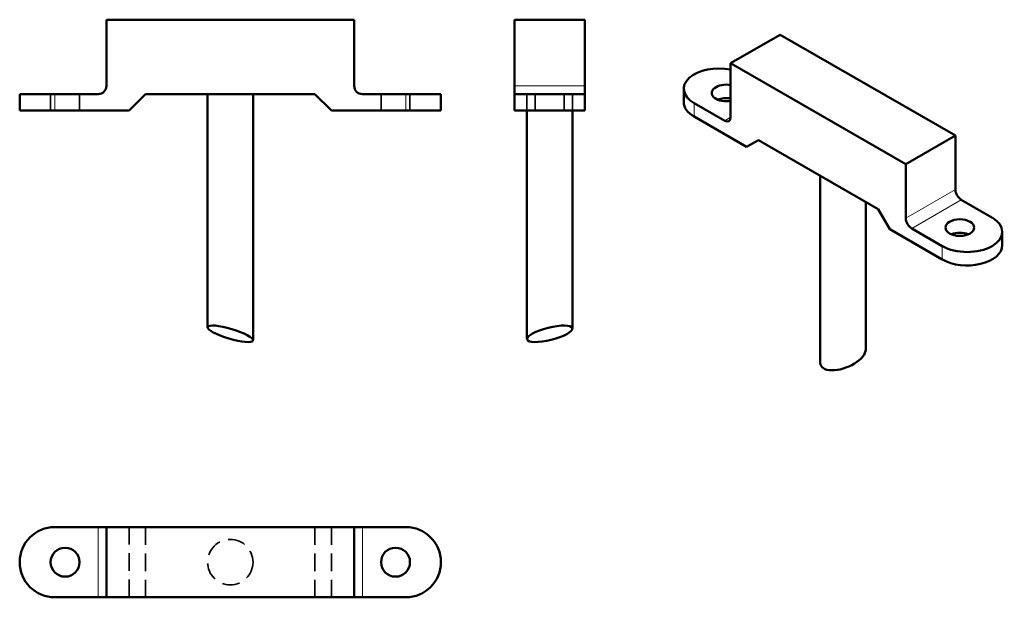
# Model space of a CAD drawing. Header units: millimetres. Extents: x 14 to 133, y 16 to 86.
import ezdxf

# ---------------------------------------------------------------- set-up
doc = ezdxf.new("R2010")
doc.units = ezdxf.units.MM
doc.header["$LTSCALE"] = 0.333333
doc.linetypes.add('CACHE', pattern=[9.525, 6.35, -3.175])
for name, color, linetype, lineweight in [('Arêtes cachées(ISO)', 6, 'CACHE', 35), ('Arêtes tangentes visibles(ISO)', 7, 'Continuous', 18), ('Arêtes visibles(ISO)', 7, 'Continuous', 50)]:
    doc.layers.add(name, color=color, linetype=linetype, lineweight=lineweight)

msp = doc.modelspace()

# ---------------------------------------------------------------- linework, layer by layer
at = {"layer": 'Arêtes cachées(ISO)'}
for p, q in [((17.94, 74.79), (17.94, 76.79)), ((21.44, 74.79), (21.44, 76.79)), ((57.94, 74.79), (57.94, 76.79)), ((61.44, 74.79), (61.44, 76.79)), ((75.6, 76.79), (75.6, 74.79)), ((76.6, 74.79), (76.6, 76.79)), ((80.1, 74.79), (80.1, 76.79)), ((81.1, 76.79), (81.1, 74.79)), ((27.44, 24.41), (27.44, 15.91)), ((29.44, 15.91), (29.44, 24.41)), ((49.94, 15.91), (49.94, 24.41)), ((51.94, 15.91), (51.94, 24.41))]:
    msp.add_line(p, q, dxfattribs=at)
msp.add_circle((39.69, 20.16), 2.75, dxfattribs=at)
at = {"layer": 'Arêtes tangentes visibles(ISO)'}
for p, q in [((82.6, 77.79), (74.1, 77.79)), ((18.44, 74.79), (18.44, 76.79)), ((60.94, 74.79), (60.94, 76.79)), ((95.84, 74.07), (95.84, 75.71)), ((100.26, 73.98), (99.55, 73.57)), ((127.48, 65.23), (121.47, 61.77)), ((122.18, 60.54), (128.19, 64)), ((125.89, 56.77), (125.89, 58.4)), ((23.69, 24.41), (23.69, 15.91)), ((55.69, 15.91), (55.69, 24.41))]:
    msp.add_line(p, q, dxfattribs=at)
at = {"layer": 'Arêtes visibles(ISO)'}
for p, q in [((24.69, 77.79), (24.69, 85.79)), ((54.69, 85.79), (24.69, 85.79)), ((54.69, 77.79), (54.69, 85.79)), ((74.1, 77.79), (74.1, 85.79)), ((82.6, 85.79), (74.1, 85.79)), ((82.6, 77.79), (82.6, 85.79)), ((100.26, 80.52), (106.27, 83.98)), ((106.27, 83.98), (127.48, 71.77)), ((121.47, 68.31), (100.26, 80.52)), ((100.26, 73.98), (100.26, 80.52)), ((74.1, 77.79), (74.1, 76.79)), ((82.6, 76.79), (82.6, 77.79)), ((14.19, 76.79), (18.44, 76.79)), ((14.19, 74.79), (14.19, 76.79)), ((23.69, 76.79), (18.44, 76.79)), ((27.44, 74.79), (29.44, 76.79)), ((29.44, 76.79), (49.94, 76.79)), ((36.94, 76.79), (36.94, 48.57)), ((42.44, 76.79), (42.44, 47.01)), ((49.94, 76.79), (51.94, 74.79)), ((60.94, 76.79), (55.69, 76.79)), ((60.94, 76.79), (65.19, 76.79)), ((65.19, 74.79), (65.19, 76.79)), ((74.1, 74.79), (74.1, 76.79)), ((74.1, 76.79), (82.6, 76.79)), ((82.6, 74.79), (82.6, 76.79)), ((94.59, 75.8), (94.59, 77.44)), ((99.55, 73.57), (95.84, 75.71)), ((14.19, 74.79), (18.44, 74.79)), ((27.44, 74.79), (18.44, 74.79)), ((60.94, 74.79), (51.94, 74.79)), ((60.94, 74.79), (65.19, 74.79)), ((74.1, 74.79), (82.6, 74.79)), ((75.6, 74.79), (75.6, 47.16)), ((81.1, 74.79), (81.1, 48.42)), ((102.2, 70.41), (95.84, 74.07)), ((127.48, 71.77), (121.47, 68.31)), ((127.48, 65.23), (127.48, 71.77)), ((102.2, 70.41), (103.62, 71.23)), ((103.62, 71.23), (102.2, 70.41)), ((103.62, 71.23), (118.11, 62.88)), ((121.47, 61.77), (121.47, 68.31)), ((111.12, 66.91), (111.12, 44.26)), ((116.62, 63.74), (116.62, 45.89)), ((128.19, 64), (131.9, 61.86)), ((118.11, 62.88), (119.53, 60.43)), ((125.89, 56.77), (119.53, 60.43)), ((125.89, 58.4), (122.18, 60.54)), ((133.15, 58.5), (133.15, 60.13)), ((18.44, 24.41), (23.69, 24.41)), ((24.69, 24.41), (23.69, 24.41)), ((24.69, 24.41), (54.69, 24.41)), ((24.69, 15.91), (24.69, 24.41)), ((55.69, 24.41), (54.69, 24.41)), ((54.69, 24.41), (54.69, 15.91)), ((55.69, 24.41), (60.94, 24.41)), ((23.69, 15.91), (18.44, 15.91)), ((23.69, 15.91), (24.69, 15.91)), ((54.69, 15.91), (24.69, 15.91)), ((54.69, 15.91), (55.69, 15.91)), ((60.94, 15.91), (55.69, 15.91))]:
    msp.add_line(p, q, dxfattribs=at)
for centre in [(19.69, 20.16), (59.69, 20.16)]:
    msp.add_circle(centre, 1.75, dxfattribs=at)
for centre, radius, start, end in [((23.69, 77.79), 1, 270, 0), ((55.69, 77.79), 1, 180, 270), ((18.44, 20.16), 4.25, 90, 270), ((60.94, 20.16), 4.25, 270, 90)]:
    msp.add_arc(centre, radius, start, end, dxfattribs=at)
for centre, major_axis, ratio, start_param, end_param in [((98.84, 77.44), (-4.25, 0), 0.575862, 4.373164, 7.068583), ((99.73, 76.93), (-1.75, 0), 0.575862, 4.404502, 8.161869), ((99.73, 75.3), (-1.75, 0), 0.575862, 4.404502, 5.336893), ((98.84, 75.8), (-4.25, 0), 0.575862, 0, 0.785398), ((99.55, 74.39), (0.499, -0.867), 0.578093, 5.499721, 7.070517), ((128.19, 64.82), (-0.499, 0.867), 0.578093, 0.787332, 2.358128), ((122.18, 61.36), (0.499, -0.867), 0.578093, 3.928925, 5.499721), ((128.9, 60.13), (4.25, 0), 0.575862, 3.926991, 7.068583), ((128.01, 59.01), (-1.75, 0), 0.575862, 4.087885, 5.336893), ((128.9, 58.5), (4.25, 0), 0.575862, 3.926991, 6.283185), ((113.87, 45.08), (-2.7, -1.09), 0.486886, 6.089511, 9.231104)]:
    msp.add_ellipse(centre, major_axis=major_axis, ratio=ratio, start_param=start_param, end_param=end_param, dxfattribs=at)
for centre, major_axis, ratio in [((128.01, 60.64), (1.75, 0), 0.575862), ((39.69, 47.79), (-2.74, 0.82), 0.211457), ((78.35, 47.79), (-2.74, -0.68), 0.267517)]:
    msp.add_ellipse(centre, major_axis=major_axis, ratio=ratio, dxfattribs=at)

doc.saveas('drawing.dxf')
